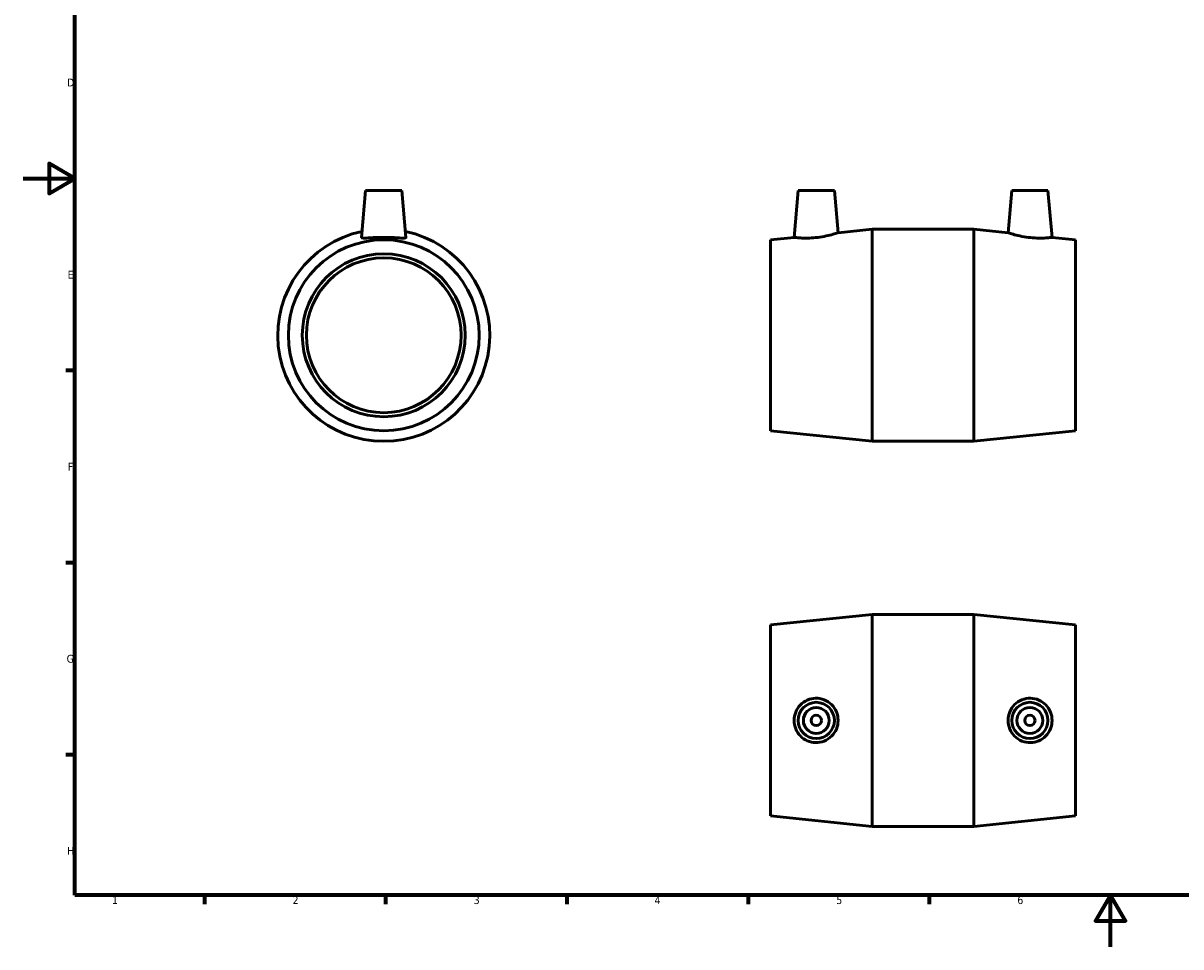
# Model space of a CAD drawing. Header units: millimetres. Extents: x 0 to 895, y 0 to 714.
# Tile 1 of 3: x 0 to 448, y 0 to 357. Entities that reach past the tile are written whole.
import ezdxf

# ---------------------------------------------------------------- set-up
doc = ezdxf.new("R2010")
doc.units = ezdxf.units.MM
doc.layers.add('Border (ANSI)', color=7, linetype='Continuous', lineweight=70)
doc.layers.add('Visible (ANSI)', color=7, linetype='Continuous', lineweight=50)
doc.styles.add('Note Text (ANSI)', font='tahoma.ttf')

# ---------------------------------------------------------------- blocks, each defined once
blk = doc.blocks.new('Borders Default Border')
at = {"layer": 'Border (ANSI)'}
for p, q in [((20, 222.75), (16.55, 222.75)), ((20, 148.5), (16.55, 148.5)), ((20, 74.25), (16.55, 74.25)), ((70.08, 20), (70.08, 16.55)), ((140.17, 20), (140.17, 16.55)), ((210.25, 20), (210.25, 16.55)), ((280.33, 20), (280.33, 16.55)), ((350.42, 20), (350.42, 16.55))]:
    blk.add_line(p, q, dxfattribs=at)
at = {"layer": 'Border (ANSI)', "flags": 128}
for points in [[(20, 20), (20, 574), (821, 574), (821, 20), (20, 20)], [(0, 297), (20, 297), (10, 302.77), (10, 291.23), (20, 297)], [(420.5, 0), (420.5, 20), (414.73, 10), (426.27, 10), (420.5, 20)]]:
    blk.add_lwpolyline(points, dxfattribs=at)
at = {"layer": 'Border (ANSI)', "color": 230, "true_color": 0xff0080, "char_height": 3.05, "attachment_point": 7, "style": 'Note Text (ANSI)'}
for s, insert in [('D', (16.96, 332.6)), ('E', (17.21, 258.35)), ('F', (17.29, 184.1)), ('G', (16.81, 109.79)), ('H', (16.97, 35.6)), ('1', (34.35, 16.55)), ('2', (104.2, 16.55)), ('3', (174.26, 16.49)), ('4', (244.23, 16.55)), ('5', (314.48, 16.49)), ('6', (384.49, 16.49))]:
    blk.add_mtext(s, dxfattribs=dict(at, insert=insert))

msp = doc.modelspace()

# ---------------------------------------------------------------- linework, layer by layer
at = {"layer": 'Visible (ANSI)'}
for p, q in [((132.459, 292.427), (130.864, 274.207)), ((146.459, 292.427), (132.459, 292.427)), ((146.459, 292.427), (148.053, 274.207)), ((299.731, 292.427), (298.143, 274.277)), ((299.731, 292.427), (313.731, 292.427)), ((313.731, 292.427), (315.164, 276.051)), ((382.331, 292.427), (380.899, 276.051)), ((396.331, 292.427), (382.331, 292.427)), ((396.331, 292.427), (397.919, 274.277)), ((289.031, 273.327), (298.143, 274.277)), ((289.031, 199.527), (289.031, 273.327)), ((315.164, 276.051), (328.365, 277.427)), ((328.365, 195.427), (328.365, 277.427)), ((328.365, 277.427), (367.698, 277.427)), ((367.698, 195.427), (367.698, 277.427)), ((380.899, 276.051), (367.698, 277.427)), ((407.031, 273.327), (397.919, 274.277)), ((407.031, 199.527), (407.031, 273.327)), ((289.031, 199.527), (328.365, 195.427)), ((407.031, 199.527), (367.698, 195.427)), ((328.365, 195.427), (367.698, 195.427)), ((289.031, 124.429), (328.365, 128.529)), ((328.365, 46.529), (328.365, 128.529)), ((328.365, 128.529), (367.698, 128.529)), ((367.698, 46.529), (367.698, 128.529)), ((407.031, 124.429), (367.698, 128.529)), ((289.031, 50.629), (289.031, 124.429)), ((407.031, 50.629), (407.031, 124.429)), ((289.031, 50.629), (328.365, 46.529)), ((407.031, 50.629), (367.698, 46.529)), ((328.365, 46.529), (367.698, 46.529))]:
    msp.add_line(p, q, dxfattribs=at)
for centre, radius in [((139.459, 236.427), 36.9), ((139.459, 236.427), 31.5), ((139.459, 236.427), 29.925), ((306.731, 87.529), 7), ((389.331, 87.529), 7), ((306.731, 87.529), 5), ((389.331, 87.529), 5), ((306.731, 87.529), 2), ((389.331, 87.529), 2)]:
    msp.add_circle(centre, radius, dxfattribs=at)
msp.add_arc((139.459, 236.427), 41, 101.80552, 78.19448, dxfattribs=at)
msp.add_open_spline([(130.866, 274.178), (130.864, 274.188), (130.864, 274.197), (130.865, 274.207)], degree=3, dxfattribs=at)
for points, knots in [([(148.052, 274.207), (148.053, 274.197), (148.053, 274.188), (148.026, 274.071), (147.792, 274.007), (146.891, 273.978), (146.225, 274.01), (144.704, 274.097), (143.746, 274.158), (141.654, 274.25), (140.52, 274.277), (138.397, 274.277), (137.263, 274.25), (135.171, 274.158), (134.213, 274.097), (132.692, 274.01), (132.026, 273.978), (131.126, 274.007), (130.891, 274.071), (130.866, 274.178)], [2.6185985, 2.6185985, 2.6185985, 2.6185985, 2.6461371, 2.6461371, 2.9629394, 2.9629394, 3.2797416, 3.2797416, 3.5982129, 3.5982129, 3.9166842, 3.9166842, 4.2351554, 4.2351554, 4.5536267, 4.5536267, 4.8704289, 4.8704289, 5.1872312, 5.1872312, 5.1872312, 5.1872312]), ([(306.456, 274.178), (305.406, 274.071), (304.287, 274.007), (302.234, 273.978), (301.301, 274.01), (299.83, 274.097), (299.193, 274.158), (298.35, 274.25), (298.143, 274.277), (298.143, 274.277)], [0, 0, 0, 0, 0.3168022, 0.3168022, 0.6336045, 0.6336045, 0.9520758, 0.9520758, 1.270547, 1.270547, 1.270547, 1.270547]), ([(315.164, 276.051), (315.164, 276.051), (314.945, 275.979), (314.064, 275.708), (313.402, 275.512), (311.87, 275.109), (310.89, 274.876), (308.737, 274.465), (307.563, 274.291), (306.456, 274.178)], [3.8641626, 3.8641626, 3.8641626, 3.8641626, 4.1919447, 4.1919447, 4.5197268, 4.5197268, 4.853479, 4.853479, 5.1872312, 5.1872312, 5.1872312, 5.1872312]), ([(389.606, 274.178), (388.5, 274.291), (387.326, 274.465), (385.172, 274.876), (384.193, 275.109), (382.66, 275.512), (381.999, 275.708), (381.118, 275.979), (380.899, 276.051), (380.899, 276.051)], [0, 0, 0, 0, 0.3337522, 0.3337522, 0.6675044, 0.6675044, 0.9952865, 0.9952865, 1.3230686, 1.3230686, 1.3230686, 1.3230686]), ([(397.919, 274.277), (397.919, 274.277), (397.713, 274.25), (396.869, 274.158), (396.233, 274.097), (394.761, 274.01), (393.828, 273.978), (391.776, 274.007), (390.657, 274.071), (389.606, 274.178)], [3.9166842, 3.9166842, 3.9166842, 3.9166842, 4.2351554, 4.2351554, 4.5536267, 4.5536267, 4.8704289, 4.8704289, 5.1872312, 5.1872312, 5.1872312, 5.1872312]), ([(306.456, 78.937), (305.406, 78.961), (304.287, 79.196), (302.234, 80.097), (301.301, 80.762), (299.83, 82.283), (299.193, 83.242), (298.35, 85.334), (298.143, 86.467), (298.143, 88.59), (298.35, 89.724), (299.193, 91.816), (299.83, 92.775), (301.301, 94.295), (302.234, 94.961), (304.287, 95.862), (305.406, 96.097), (307.563, 96.147), (308.737, 95.943), (310.89, 95.073), (311.87, 94.406), (313.402, 92.873), (314.064, 91.908), (314.945, 89.782), (315.164, 88.621), (315.164, 86.436), (314.945, 85.275), (314.064, 83.15), (313.402, 82.185), (311.87, 80.651), (310.89, 79.985), (308.737, 79.115), (307.563, 78.911), (306.456, 78.937)], [0, 0, 0, 0, 0.3168022, 0.3168022, 0.6336045, 0.6336045, 0.9520758, 0.9520758, 1.270547, 1.270547, 1.5890183, 1.5890183, 1.9074896, 1.9074896, 2.2242918, 2.2242918, 2.5410941, 2.5410941, 2.8748463, 2.8748463, 3.2085985, 3.2085985, 3.5363805, 3.5363805, 3.8641626, 3.8641626, 4.1919447, 4.1919447, 4.5197268, 4.5197268, 4.853479, 4.853479, 5.1872312, 5.1872312, 5.1872312, 5.1872312]), ([(389.606, 78.937), (388.5, 78.911), (387.326, 79.115), (385.172, 79.985), (384.193, 80.651), (382.66, 82.185), (381.999, 83.15), (381.118, 85.275), (380.899, 86.436), (380.899, 88.621), (381.118, 89.782), (381.999, 91.908), (382.66, 92.873), (384.193, 94.406), (385.172, 95.073), (387.326, 95.943), (388.5, 96.147), (390.657, 96.097), (391.776, 95.862), (393.828, 94.961), (394.761, 94.295), (396.233, 92.775), (396.869, 91.816), (397.713, 89.724), (397.919, 88.59), (397.919, 86.467), (397.713, 85.334), (396.869, 83.242), (396.233, 82.283), (394.761, 80.762), (393.828, 80.097), (391.776, 79.196), (390.657, 78.961), (389.606, 78.937)], [0, 0, 0, 0, 0.3337522, 0.3337522, 0.6675044, 0.6675044, 0.9952865, 0.9952865, 1.3230686, 1.3230686, 1.6508506, 1.6508506, 1.9786327, 1.9786327, 2.3123849, 2.3123849, 2.6461371, 2.6461371, 2.9629394, 2.9629394, 3.2797416, 3.2797416, 3.5982129, 3.5982129, 3.9166842, 3.9166842, 4.2351554, 4.2351554, 4.5536267, 4.5536267, 4.8704289, 4.8704289, 5.1872312, 5.1872312, 5.1872312, 5.1872312])]:
    msp.add_open_spline(points, degree=3, knots=knots, dxfattribs=at)

# ---------------------------------------------------------------- block references
msp.add_blockref('Borders Default Border', (0, 0))

doc.saveas('drawing.dxf')
